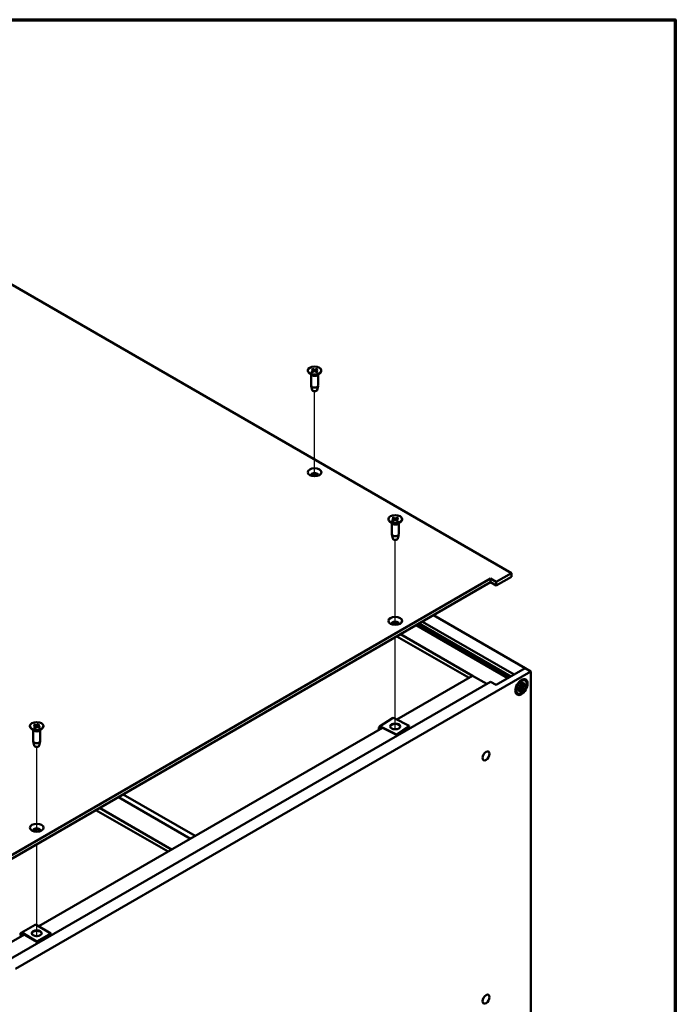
# Model space of a CAD drawing. Header units: millimetres. Extents: x 25 to 1702, y 51 to 1067.
# Tile 12 of 12: x 1465 to 1702, y 711 to 1067. Entities that reach past the tile are written whole.
import ezdxf

# ---------------------------------------------------------------- set-up
doc = ezdxf.new("R2010")
doc.units = ezdxf.units.MM
doc.header["$LTSCALE"] = 2
for name, color, linetype, lineweight in [('Border (ANSI)', 7, 'Continuous', 70), ('Tweak Trail (ANSI)', 7, 'Continuous', 25), ('Visible (ANSI)', 7, 'Continuous', 50)]:
    doc.layers.add(name, color=color, linetype=linetype, lineweight=lineweight)

# ---------------------------------------------------------------- blocks, each defined once
blk = doc.blocks.new('Borders Default Border')
at = {"layer": 'Border (ANSI)', "flags": 128}
blk.add_lwpolyline([(12.7, 25.4), (12.7, 533.4), (850.9, 533.4), (850.9, 25.4), (12.7, 25.4)], dxfattribs=at)

msp = doc.modelspace()

# ---------------------------------------------------------------- linework, layer by layer
at = {"layer": 'Tweak Trail (ANSI)'}
for p, q in [((1571.6742, 902.0449), (1571.6742, 932.6954)), ((1600.7734, 848.4286), (1600.7734, 879.0792)), ((1600.7734, 810.7533), (1600.7734, 843.9053)), ((1471.4578, 773.7682), (1471.4578, 804.4187)), ((1471.4578, 736.0928), (1471.4578, 769.2449))]:
    msp.add_line(p, q, dxfattribs=at)
at = {"layer": 'Visible (ANSI)'}
for p, q in [((1642.696, 867.0989), (1379.3553, 1019.1387)), ((1569.2311, 940.2162), (1569.2311, 940.0973)), ((1570.6438, 938.5271), (1569.7076, 939.2604)), ((1570.3941, 938.7227), (1570.3941, 934.766)), ((1570.5494, 939.7694), (1571.2271, 940.1537)), ((1570.6019, 940.7041), (1571.235, 940.2952)), ((1570.8291, 939.597), (1571.5373, 939.9626)), ((1570.9003, 940.8656), (1571.5661, 940.4743)), ((1571.2802, 940.2281), (1571.2886, 939.8342)), ((1572.4481, 939.5667), (1571.7824, 939.958)), ((1572.5194, 940.8353), (1571.8111, 940.4698)), ((1572.0683, 940.2067), (1572.0595, 939.7951)), ((1572.7466, 939.7282), (1572.1134, 940.1371)), ((1572.7991, 940.663), (1572.1214, 940.2786)), ((1572.7047, 938.5271), (1573.6409, 939.2604)), ((1572.9544, 938.7227), (1572.9544, 934.766)), ((1574.1174, 940.2162), (1574.1174, 940.0973)), ((1570.7802, 933.1435), (1570.4068, 934.6621)), ((1572.5682, 933.1435), (1572.9417, 934.6621)), ((1598.3303, 886.5999), (1598.3303, 886.481)), ((1599.743, 884.9108), (1598.8068, 885.6441)), ((1599.4933, 885.1064), (1599.4933, 881.1497)), ((1599.6486, 886.1531), (1600.3263, 886.5375)), ((1599.7011, 887.0879), (1600.3342, 886.6789)), ((1599.9283, 885.9808), (1600.6366, 886.3463)), ((1599.9995, 887.2494), (1600.6653, 886.8581)), ((1600.3794, 886.6119), (1600.3878, 886.2179)), ((1601.5473, 885.9505), (1600.8816, 886.3417)), ((1601.6186, 887.219), (1600.9103, 886.8535)), ((1601.1675, 886.5905), (1601.1587, 886.1789)), ((1601.8458, 886.112), (1601.2127, 886.5209)), ((1601.8983, 887.0467), (1601.2206, 886.6623)), ((1601.8039, 884.9108), (1602.7401, 885.6441)), ((1602.0536, 885.1064), (1602.0536, 881.1497)), ((1603.2166, 886.5999), (1603.2166, 886.481)), ((1599.8794, 879.5272), (1599.506, 881.0458)), ((1601.6674, 879.5272), (1602.0409, 881.0458)), ((1637.1912, 863.9207), (1642.696, 867.0989)), ((1642.696, 867.0989), (1642.696, 865.7762)), ((1445.0791, 755.3379), (1635.1706, 865.0873)), ((1635.1706, 863.7645), (1446.2246, 754.6765)), ((1635.1706, 865.0873), (1635.1706, 863.7645)), ((1635.1706, 865.0873), (1637.1912, 863.9207)), ((1637.1912, 862.598), (1635.1706, 863.7645)), ((1642.696, 865.7762), (1637.1912, 862.598)), ((1637.1912, 863.9207), (1637.1912, 862.598)), ((1610.5618, 849.5566), (1643.636, 830.4612)), ((1647.6771, 832.7943), (1614.6029, 851.8897)), ((1608.3471, 848.278), (1641.4213, 829.1826)), ((1608.5896, 848.418), (1641.6638, 829.3226)), ((1609.3978, 848.8846), (1642.472, 829.7892)), ((1601.3964, 844.265), (1627.3907, 829.2572)), ((1602.6896, 845.0116), (1628.6839, 830.0038)), ((1463.8335, 724.319), (1649.7059, 831.6325)), ((1637.1848, 826.7366), (1647.6854, 832.7991)), ((1647.6854, 832.7991), (1649.7059, 831.6325)), ((1649.7059, 831.6325), (1649.7059, 701.5367)), ((1635.1643, 827.9032), (1446.0401, 718.7123)), ((1601.3447, 814.2195), (1628.6985, 830.0122)), ((1628.6985, 830.0122), (1633.7578, 827.0912)), ((1635.1643, 827.9032), (1637.1848, 826.7366)), ((1647.6716, 828.3235), (1647.3221, 828.5253)), ((1644.9141, 825.5621), (1645.662, 825.8213)), ((1644.9141, 824.7597), (1645.662, 825.364)), ((1645.3513, 826.5219), (1645.975, 826.2861)), ((1645.3513, 826.5219), (1645.7446, 826.2948)), ((1645.8673, 826.0997), (1645.3513, 826.5219)), ((1645.3513, 824.3046), (1645.8673, 825.3227)), ((1645.975, 825.2606), (1645.3513, 824.3046)), ((1645.8267, 825.395), (1645.3777, 825.7228)), ((1646.0731, 825.2528), (1645.4126, 825.7349)), ((1646.6428, 825.7763), (1645.7445, 826.2949)), ((1645.9639, 827.3804), (1646.1134, 826.6031)), ((1645.9639, 824.1536), (1646.1134, 825.1034)), ((1646.5649, 826.6736), (1646.0566, 826.8986)), ((1646.8113, 826.5314), (1646.0636, 826.8623)), ((1646.6589, 827.7817), (1646.5094, 826.8318)), ((1646.6589, 824.5548), (1646.5094, 825.3321)), ((1647.2715, 825.4133), (1646.6428, 825.7763)), ((1646.6478, 826.6746), (1647.2715, 827.6306)), ((1647.2715, 825.4133), (1646.6478, 825.6491)), ((1647.2715, 827.6306), (1646.7555, 826.6125)), ((1646.7555, 825.8355), (1647.2715, 825.4133)), ((1647.7087, 827.1755), (1646.9608, 826.5712)), ((1647.7087, 826.3731), (1646.9608, 826.1139)), ((1644.9512, 823.6117), (1644.6017, 823.8135)), ((1599.7353, 814.7448), (1595.0666, 811.6834)), ((1605.8604, 811.9239), (1600.3552, 814.7225)), ((1469.0146, 811.9395), (1469.0146, 811.8206)), ((1470.4273, 810.2504), (1469.4911, 810.9836)), ((1470.1776, 810.4459), (1470.1776, 806.4892)), ((1470.2761, 812.3344), (1471.0035, 811.9816)), ((1470.4543, 811.4049), (1471.0305, 811.841)), ((1470.5318, 812.5188), (1471.2871, 812.1861)), ((1470.7736, 811.2573), (1471.3847, 811.6772)), ((1471.0669, 811.9044), (1471.0763, 811.4652)), ((1472.1419, 812.6217), (1471.5308, 812.2017)), ((1472.3837, 811.3601), (1471.6284, 811.6928)), ((1471.8486, 811.977), (1471.8406, 811.5993)), ((1472.4612, 812.4741), (1471.885, 812.038)), ((1472.6394, 811.5445), (1471.912, 811.8973)), ((1472.1791, 739.6457), (1596.1655, 811.2293)), ((1472.4882, 810.2504), (1473.4244, 810.9836)), ((1472.7379, 810.4459), (1472.7379, 806.4892)), ((1473.9009, 811.9395), (1473.9009, 811.8206)), ((1595.6865, 811.661), (1601.1917, 808.8625)), ((1601.1917, 808.6743), (1595.6865, 811.4728)), ((1605.8604, 811.9239), (1601.1917, 808.8625)), ((1605.8604, 811.7357), (1601.1917, 808.6743)), ((1605.8604, 811.7357), (1605.8604, 811.9239)), ((1601.1917, 808.8625), (1601.1917, 808.6743)), ((1470.5637, 804.8668), (1470.1903, 806.3854)), ((1472.3518, 804.8668), (1472.7252, 806.3854)), ((1500.9052, 786.2464), (1526.8995, 771.2385)), ((1502.6129, 787.2323), (1528.6072, 772.2245)), ((1494.1293, 782.3343), (1520.1236, 767.3265)), ((1492.8361, 781.5877), (1518.8304, 766.5799)), ((1470.9247, 740.1382), (1465.8227, 737.3166)), ((1476.5457, 737.0137), (1471.4718, 740.0719)), ((1439.5889, 720.8298), (1467.0227, 736.6686)), ((1466.3698, 737.2504), (1471.4437, 734.1921)), ((1471.4437, 734.004), (1466.3698, 737.0622)), ((1476.5457, 737.0137), (1471.4437, 734.1921)), ((1476.5457, 736.8255), (1471.4437, 734.004)), ((1476.5457, 736.8255), (1476.5457, 737.0137)), ((1471.4437, 734.1921), (1471.4437, 734.004))]:
    msp.add_line(p, q, dxfattribs=at)
for centre, major_axis in [((1571.6742, 940.2162), (-2.4432, 0)), ((1571.6742, 903.4738), (-2.475, 0)), ((1600.7734, 886.5999), (-2.4432, 0)), ((1600.7734, 849.8576), (-2.475, 0)), ((1646.3114, 825.9676), (-1.575, -2.728)), ((1646.3114, 825.9676), (-1.3602, -2.3559)), ((1471.4578, 811.9395), (-2.4432, 0)), ((1600.7734, 811.7925), (-1.8, 0)), ((1633.5415, 801.1408), (-0.8915, -1.544)), ((1471.4578, 775.1971), (-2.475, 0)), ((1471.4578, 737.132), (-1.8, 0)), ((1633.5415, 713.3633), (0.8915, 1.544))]:
    msp.add_ellipse(centre, major_axis=major_axis, ratio=0.57735027, dxfattribs=at)
for centre, major_axis, ratio, start_param, end_param in [((1571.6742, 940.0973), (2.4432, 0), 0.57735027, 3.14159265, 6.28318531), ((1571.6742, 938.9656), (-1.2802, 0), 0.57735027, 0.6351932, 2.50639946), ((1571.1026, 940.2269), (0.1776, 0), 0.57735027, 5.48889487, 7.01263092), ((1571.6557, 939.8862), (-0.1776, 0), 0.57735027, 3.91809855, 5.44183459), ((1571.6928, 940.5462), (0.1776, 0), 0.57735027, 3.91809855, 5.44183459), ((1572.2458, 940.2055), (-0.1776, 0), 0.57735027, 5.48889487, 7.01263092), ((1571.6742, 934.766), (1.2802, 0), 0.57735027, 3.14159265, 6.28318531), ((1571.6742, 933.2168), (-0.903, 0), 0.57735027, 0.14103652, 3.00055613), ((1571.6742, 902.4171), (1.35, 0), 0.57735027, 6.08903434, 9.61892893), ((1571.6742, 902.1511), (1.35, 0), 0.57735027, 0.17150661, 2.97008604), ((1600.7734, 886.481), (2.4432, 0), 0.57735027, 3.14159265, 6.28318531), ((1600.7734, 885.3493), (-1.2802, 0), 0.57735027, 0.6351932, 2.50639946), ((1600.2018, 886.6106), (0.1776, 0), 0.57735027, 5.48889487, 7.01263092), ((1600.7549, 886.2699), (-0.1776, 0), 0.57735027, 3.91809855, 5.44183459), ((1600.792, 886.9299), (0.1776, 0), 0.57735027, 3.91809855, 5.44183459), ((1601.3451, 886.5892), (-0.1776, 0), 0.57735027, 5.48889487, 7.01263092), ((1600.7734, 881.1497), (1.2802, 0), 0.57735027, 3.14159265, 6.28318531), ((1600.7734, 879.6005), (-0.903, 0), 0.57735027, 0.14103652, 3.00055613), ((1600.7734, 848.8009), (1.35, 0), 0.57735027, 6.08903434, 9.61892893), ((1600.7734, 848.5348), (1.35, 0), 0.57735027, 0.17150661, 2.97008604), ((1645.6961, 826.0383), (0.1232, 0.2134), 0.57735027, 3.72976432, 5.3106226), ((1645.6961, 825.1865), (0.1232, 0.2134), 0.57735027, 5.68495169, 7.26580997), ((1646.0773, 826.3476), (0.4009, 0.0258), 0.14124319, 3.72429495, 4.44502398), ((1645.8653, 825.9803), (-0.1781, 0.3601), 0.14124319, 4.97975398, 5.70048301), ((1646.0773, 824.9701), (-0.3822, 0.2442), 0.49491734, 5.27687197, 5.63631649), ((1645.9425, 826.4651), (0.1232, 0.2134), 0.57735027, 4.11415537, 5.69501364), ((1645.9425, 825.0442), (0.1232, 0.2134), 0.57735027, 5.30056065, 6.88141892), ((1646.6803, 826.891), (-0.1232, -0.2134), 0.57735027, 5.30056065, 6.88141892), ((1646.6803, 825.4701), (-0.1232, -0.2134), 0.57735027, 4.11415537, 5.69501364), ((1646.8462, 825.414), (0.2006, -0.3641), 0.21077316, 3.17999778, 3.90072681), ((1647.0582, 825.7813), (-0.4157, -0.0084), 0.21077316, 5.52405115, 6.24478018), ((1647.0582, 826.669), (0.4026, -0.2089), 0.49491734, 3.78846147, 4.14790599), ((1646.9266, 826.7487), (-0.1232, -0.2134), 0.57735027, 5.68495169, 7.26580997), ((1646.9266, 825.8969), (-0.1232, -0.2134), 0.57735027, 3.72976432, 5.3106226), ((1600.3552, 813.7994), (-0.6199, 0.9454), 0.61281151, 5.46396859, 6.28318531), ((1471.4578, 811.8206), (2.4432, 0), 0.57735027, 3.14159265, 6.28318531), ((1471.4578, 810.6889), (-1.2802, 0), 0.57735027, 0.6351932, 2.50639946), ((1470.8893, 811.9031), (0.1776, 0), 0.57735027, 5.63153197, 7.15526801), ((1471.3948, 812.2676), (0.1776, 0), 0.57735027, 4.06073564, 5.58447168), ((1471.5207, 811.6113), (-0.1776, 0), 0.57735027, 4.06073564, 5.58447168), ((1472.0262, 811.9758), (-0.1776, 0), 0.57735027, 5.63153197, 7.15526801), ((1595.6865, 810.738), (-0.6199, 0.9454), 0.61281151, 5.46396859, 7.6537526), ((1595.6865, 810.738), (-0.4935, 0.7526), 0.61281151, 5.46396859, 7.61083517), ((1600.7734, 811.6043), (1.8, 0), 0.57735027, 0.09067008, 3.05092257), ((1600.7734, 810.1346), (1.125, 0), 0.57735027, 1.32796123, 1.81363142), ((1471.4578, 806.4892), (1.2802, 0), 0.57735027, 3.14159265, 6.28318531), ((1471.4578, 804.94), (-0.903, 0), 0.57735027, 0.14103652, 3.00055613), ((1471.4578, 774.1404), (1.35, 0), 0.57735027, 6.08903434, 9.61892893), ((1471.4578, 773.8744), (1.35, 0), 0.57735027, 0.17150661, 2.97008604), ((1471.4718, 739.1489), (-0.5471, 0.9893), 0.56479701, 5.50831478, 6.28318531), ((1466.3698, 736.3273), (-0.5471, 0.9893), 0.56479701, 5.50831478, 7.89169671), ((1466.3698, 736.3273), (-0.4356, 0.7876), 0.56479701, 5.50831478, 7.89869158), ((1471.4578, 736.9438), (1.8, 0), 0.57735027, 0.09067008, 3.05092257), ((1471.4578, 735.4742), (1.125, 0), 0.57735027, 1.32796123, 1.81363142)]:
    msp.add_ellipse(centre, major_axis=major_axis, ratio=ratio, start_param=start_param, end_param=end_param, dxfattribs=at)
for points, knots in [([(1570.5494, 939.7694), (1570.5567, 939.7736), (1570.5655, 939.7765), (1570.5792, 939.7778), (1570.5866, 939.7763), (1570.5934, 939.7725), (1570.595, 939.7714), (1570.5964, 939.7701)], [0.01365395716, 0.01365395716, 0.01365395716, 0.01365395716, 0.01710884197, 0.01710884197, 0.0205337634, 0.0205337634, 0.02152607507, 0.02152607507, 0.02152607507, 0.02152607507]), ([(1570.853, 939.6094), (1570.8376, 939.6166), (1570.8224, 939.624), (1570.7873, 939.6419), (1570.7676, 939.6526), (1570.7296, 939.6746), (1570.7113, 939.6859), (1570.676, 939.7091), (1570.659, 939.721), (1570.6266, 939.7452), (1570.6111, 939.7576), (1570.5964, 939.7701)], [1.430463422, 1.430463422, 1.430463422, 1.430463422, 1.476576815, 1.476576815, 1.539794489, 1.539794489, 1.603012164, 1.603012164, 1.666229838, 1.666229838, 1.729447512, 1.729447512, 1.729447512, 1.729447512]), ([(1570.9003, 940.8656), (1570.9076, 940.8614), (1570.9161, 940.8543), (1570.9294, 940.84), (1570.9365, 940.8302), (1570.9456, 940.814), (1570.9494, 940.8053), (1570.9521, 940.7973)], [0.01365395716, 0.01365395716, 0.01365395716, 0.01365395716, 0.01710884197, 0.01710884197, 0.0205337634, 0.0205337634, 0.02328385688, 0.02328385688, 0.02328385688, 0.02328385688]), ([(1572.7042, 939.732), (1572.6879, 939.7199), (1572.671, 939.7081), (1572.6357, 939.6849), (1572.6173, 939.6737), (1572.5792, 939.6517), (1572.5596, 939.641), (1572.519, 939.6204), (1572.498, 939.6104), (1572.4602, 939.5935), (1572.4434, 939.5864), (1572.4264, 939.5795)], [6.124824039, 6.124824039, 6.124824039, 6.124824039, 6.187946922, 6.187946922, 6.251069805, 6.251069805, 6.314192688, 6.314192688, 6.377315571, 6.377315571, 6.425409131, 6.425409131, 6.425409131, 6.425409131]), ([(1572.4642, 940.769), (1572.4671, 940.7769), (1572.4712, 940.7855), (1572.4809, 940.8013), (1572.4885, 940.8108), (1572.5026, 940.8246), (1572.5117, 940.8313), (1572.5194, 940.8353)], [0.03129953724, 0.03129953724, 0.03129953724, 0.03129953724, 0.03404963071, 0.03404963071, 0.03747455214, 0.03747455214, 0.04092943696, 0.04092943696, 0.04092943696, 0.04092943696]), ([(1572.7042, 939.732), (1572.705, 939.7326), (1572.7059, 939.7332), (1572.7117, 939.7365), (1572.7187, 939.7377), (1572.7315, 939.736), (1572.7397, 939.7327), (1572.7466, 939.7282)], [0.03343884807, 0.03343884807, 0.03343884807, 0.03343884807, 0.03404963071, 0.03404963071, 0.03747455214, 0.03747455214, 0.04092943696, 0.04092943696, 0.04092943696, 0.04092943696]), ([(1599.6486, 886.1531), (1599.656, 886.1573), (1599.6647, 886.1603), (1599.6784, 886.1615), (1599.6858, 886.1601), (1599.6927, 886.1562), (1599.6942, 886.1551), (1599.6956, 886.1538)], [0.01365395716, 0.01365395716, 0.01365395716, 0.01365395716, 0.01710884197, 0.01710884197, 0.0205337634, 0.0205337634, 0.02152607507, 0.02152607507, 0.02152607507, 0.02152607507]), ([(1599.9522, 885.9931), (1599.9368, 886.0003), (1599.9216, 886.0077), (1599.8865, 886.0256), (1599.8669, 886.0363), (1599.8288, 886.0583), (1599.8105, 886.0696), (1599.7752, 886.0928), (1599.7582, 886.1047), (1599.7258, 886.129), (1599.7103, 886.1413), (1599.6956, 886.1539)], [1.430463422, 1.430463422, 1.430463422, 1.430463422, 1.476576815, 1.476576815, 1.539794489, 1.539794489, 1.603012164, 1.603012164, 1.666229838, 1.666229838, 1.729447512, 1.729447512, 1.729447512, 1.729447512]), ([(1599.9995, 887.2494), (1600.0068, 887.2451), (1600.0153, 887.2381), (1600.0286, 887.2238), (1600.0357, 887.2139), (1600.0448, 887.1978), (1600.0486, 887.1891), (1600.0513, 887.1811)], [0.01365395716, 0.01365395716, 0.01365395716, 0.01365395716, 0.01710884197, 0.01710884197, 0.0205337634, 0.0205337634, 0.02328385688, 0.02328385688, 0.02328385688, 0.02328385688]), ([(1601.8034, 886.1157), (1601.7871, 886.1036), (1601.7702, 886.0918), (1601.7349, 886.0687), (1601.7165, 886.0574), (1601.6785, 886.0354), (1601.6588, 886.0248), (1601.6182, 886.0041), (1601.5972, 885.9941), (1601.5594, 885.9772), (1601.5426, 885.9701), (1601.5256, 885.9632)], [6.124824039, 6.124824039, 6.124824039, 6.124824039, 6.187946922, 6.187946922, 6.251069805, 6.251069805, 6.314192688, 6.314192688, 6.377315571, 6.377315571, 6.425409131, 6.425409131, 6.425409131, 6.425409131]), ([(1601.5634, 887.1527), (1601.5663, 887.1606), (1601.5704, 887.1692), (1601.5801, 887.185), (1601.5877, 887.1946), (1601.6018, 887.2084), (1601.6109, 887.215), (1601.6186, 887.219)], [0.03129953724, 0.03129953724, 0.03129953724, 0.03129953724, 0.03404963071, 0.03404963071, 0.03747455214, 0.03747455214, 0.04092943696, 0.04092943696, 0.04092943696, 0.04092943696]), ([(1601.8034, 886.1157), (1601.8042, 886.1164), (1601.8051, 886.117), (1601.811, 886.1203), (1601.8179, 886.1214), (1601.8307, 886.1197), (1601.8389, 886.1164), (1601.8458, 886.112)], [0.03343884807, 0.03343884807, 0.03343884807, 0.03343884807, 0.03404963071, 0.03404963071, 0.03747455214, 0.03747455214, 0.04092943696, 0.04092943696, 0.04092943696, 0.04092943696]), ([(1644.9635, 824.8807), (1644.9652, 824.8736), (1644.9663, 824.8664), (1644.9669, 824.8429), (1644.962, 824.8227), (1644.9451, 824.7904), (1644.9302, 824.7726), (1644.9141, 824.7597)], [0.074205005, 0.074205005, 0.074205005, 0.074205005, 0.0772941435, 0.0772941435, 0.0849994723, 0.0849994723, 0.0927103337, 0.0927103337, 0.0927103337, 0.0927103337]), ([(1644.9636, 824.8808), (1644.954, 824.9201), (1644.9461, 824.9616), (1644.9341, 825.0486), (1644.93, 825.0941), (1644.9259, 825.1886), (1644.9259, 825.2375), (1644.9301, 825.3383), (1644.9343, 825.3901), (1644.946, 825.4874), (1644.9527, 825.5326), (1644.961, 825.5784)], [1.326909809, 1.326909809, 1.326909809, 1.326909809, 1.424619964, 1.424619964, 1.522330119, 1.522330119, 1.620040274, 1.620040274, 1.717750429, 1.717750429, 1.799646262, 1.799646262, 1.799646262, 1.799646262]), ([(1645.9733, 827.3317), (1646.0088, 827.3618), (1646.0445, 827.3902), (1646.123, 827.4489), (1646.1658, 827.4785), (1646.251, 827.5325), (1646.2934, 827.557), (1646.3772, 827.6007), (1646.4186, 827.6199), (1646.5, 827.653), (1646.5399, 827.6669), (1646.5787, 827.6782)], [2.912742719, 2.912742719, 2.912742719, 2.912742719, 2.994638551, 2.994638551, 3.092348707, 3.092348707, 3.190058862, 3.190058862, 3.287769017, 3.287769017, 3.385479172, 3.385479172, 3.385479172, 3.385479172]), ([(1646.5559, 824.7128), (1646.5708, 824.6999), (1646.5863, 824.6843), (1646.6132, 824.6523), (1646.6282, 824.6301), (1646.6477, 824.593), (1646.6557, 824.5714), (1646.6589, 824.5548)], [0.0709778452, 0.0709778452, 0.0709778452, 0.0709778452, 0.0772941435, 0.0772941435, 0.0849994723, 0.0849994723, 0.0927103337, 0.0927103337, 0.0927103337, 0.0927103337]), ([(1646.6589, 827.7817), (1646.6557, 827.7613), (1646.6477, 827.7394), (1646.6282, 827.7087), (1646.6132, 827.6943), (1646.5925, 827.6831), (1646.5858, 827.6804), (1646.5787, 827.6784)], [0.0309540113, 0.0309540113, 0.0309540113, 0.0309540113, 0.0386648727, 0.0386648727, 0.0463702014, 0.0463702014, 0.04945934, 0.04945934, 0.04945934, 0.04945934]), ([(1647.7087, 826.3731), (1647.6926, 826.3676), (1647.67, 826.3636), (1647.6281, 826.362), (1647.6014, 826.3639), (1647.5602, 826.3712), (1647.539, 826.3768), (1647.5204, 826.3832)], [0.0309540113, 0.0309540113, 0.0309540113, 0.0309540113, 0.0386648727, 0.0386648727, 0.0463702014, 0.0463702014, 0.0526864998, 0.0526864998, 0.0526864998, 0.0526864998]), ([(1470.4543, 811.4049), (1470.4606, 811.4096), (1470.468, 811.4133), (1470.4797, 811.4156), (1470.4861, 811.4147), (1470.4908, 811.4119), (1470.4911, 811.4118), (1470.4914, 811.4116)], [0.01365395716, 0.01365395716, 0.01365395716, 0.01365395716, 0.01710884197, 0.01710884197, 0.0205337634, 0.0205337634, 0.02073367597, 0.02073367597, 0.02073367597, 0.02073367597]), ([(1470.7928, 811.2704), (1470.774, 811.2768), (1470.7555, 811.2834), (1470.7146, 811.299), (1470.6923, 811.308), (1470.6488, 811.3269), (1470.6276, 811.3367), (1470.5865, 811.3569), (1470.5666, 811.3674), (1470.528, 811.3891), (1470.5093, 811.4002), (1470.4914, 811.4116)], [1.426578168, 1.426578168, 1.426578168, 1.426578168, 1.476755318, 1.476755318, 1.539775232, 1.539775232, 1.602795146, 1.602795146, 1.66581506, 1.66581506, 1.728834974, 1.728834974, 1.728834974, 1.728834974]), ([(1470.5318, 812.5188), (1470.5401, 812.5152), (1470.5497, 812.5089), (1470.5648, 812.4958), (1470.5729, 812.4865), (1470.5832, 812.4712), (1470.5876, 812.4628), (1470.5907, 812.4551)], [0.01365395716, 0.01365395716, 0.01365395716, 0.01365395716, 0.01710884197, 0.01710884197, 0.0205337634, 0.0205337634, 0.02328385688, 0.02328385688, 0.02328385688, 0.02328385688]), ([(1472.0945, 812.5511), (1472.0969, 812.5593), (1472.1004, 812.5681), (1472.1087, 812.5847), (1472.1152, 812.5948), (1472.1274, 812.6097), (1472.1352, 812.6171), (1472.1419, 812.6217)], [0.03129953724, 0.03129953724, 0.03129953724, 0.03129953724, 0.03404963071, 0.03404963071, 0.03747455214, 0.03747455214, 0.04092943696, 0.04092943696, 0.04092943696, 0.04092943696]), ([(1472.5866, 811.5409), (1472.5737, 811.5279), (1472.5601, 811.515), (1472.5314, 811.4896), (1472.5162, 811.4771), (1472.4844, 811.4526), (1472.4678, 811.4406), (1472.4331, 811.4171), (1472.415, 811.4056), (1472.3834, 811.3868), (1472.3703, 811.3793), (1472.3568, 811.372)], [6.124167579, 6.124167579, 6.124167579, 6.124167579, 6.187508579, 6.187508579, 6.250849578, 6.250849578, 6.314190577, 6.314190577, 6.377531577, 6.377531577, 6.420903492, 6.420903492, 6.420903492, 6.420903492]), ([(1472.5866, 811.5408), (1472.5888, 811.5431), (1472.5913, 811.545), (1472.5994, 811.5497), (1472.6074, 811.5515), (1472.6221, 811.5509), (1472.6314, 811.5483), (1472.6394, 811.5445)], [0.03254555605, 0.03254555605, 0.03254555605, 0.03254555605, 0.03404963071, 0.03404963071, 0.03747455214, 0.03747455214, 0.04092943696, 0.04092943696, 0.04092943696, 0.04092943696])]:
    msp.add_open_spline(points, degree=3, knots=knots, dxfattribs=at)
for points, weights in [([(1571.0865, 940.3911), (1571.0249, 940.5771), (1570.9521, 940.7973)], [1.02477772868, 1.01744470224, 1.00306837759]), ([(1572.4642, 940.769), (1572.3927, 940.5689), (1572.3312, 940.3976)], [1.00306837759, 1.01628500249, 1.02354882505]), ([(1600.1858, 886.7748), (1600.1241, 886.9608), (1600.0513, 887.1811)], [1.02477772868, 1.01744470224, 1.00306837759]), ([(1601.5634, 887.1527), (1601.4919, 886.9526), (1601.4304, 886.7813)], [1.00306837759, 1.01628500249, 1.02354882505]), ([(1646.5559, 824.7128), (1646.317, 824.9173), (1646.1118, 825.0933)], [1.00354073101, 1.01302398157, 1.01682680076]), ([(1646.9688, 826.5777), (1647.2238, 826.4879), (1647.5204, 826.3832)], [1.01682680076, 1.01302398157, 1.00354073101]), ([(1470.7222, 812.1181), (1470.661, 812.2746), (1470.5907, 812.4551)], [1.02228880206, 1.01517676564, 1.00306837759]), ([(1471.8429, 811.7081), (1471.8279, 811.6583), (1471.8137, 811.6111)], [1.03198985, 1.03141682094, 1.03006669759]), ([(1472.0945, 812.5511), (1472.02, 812.3005), (1471.9582, 812.0933)], [1.00306837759, 1.01922296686, 1.02648406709])]:
    msp.add_rational_spline(points, weights, degree=2, dxfattribs=at)

# ---------------------------------------------------------------- block references
at = {"xscale": 2, "yscale": 2, "zscale": 2}
msp.add_blockref('Borders Default Border', (0, 0), dxfattribs=at)

doc.saveas('drawing.dxf')
